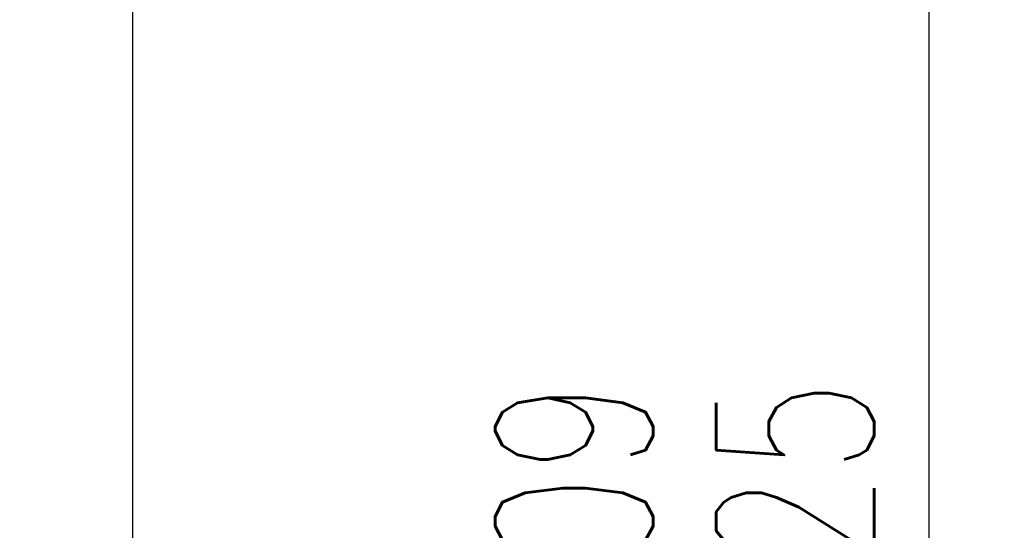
# Model space of a CAD drawing. Header units: millimetres. Extents: x 0 to 179, y 4 to 115.
# Tile 57 of 59: x 166 to 179, y 63 to 70. Entities that reach past the tile are written whole.
import ezdxf

# ---------------------------------------------------------------- set-up
doc = ezdxf.new("R2010")
doc.units = ezdxf.units.MM
doc.header["$LTSCALE"] = 0.1
doc.layers.get('Defpoints').update_dxf_attribs({"linetype": 'CONTINUOUS'})
doc.layers.add('CHA', color=7, linetype='CONTINUOUS')
doc.layers.add('OUT', color=3, linetype='CONTINUOUS')
doc.styles.add('DIM-7', font='SIMPLEX.shx', dxfattribs={"width": 0.7, "bigfont": 'chineset.shx'})
doc.dimstyles.new('CNS', dxfattribs={"dimtxt": 3.5, "dimasz": 2.5, "dimexe": 1, "dimexo": 1.5, "dimgap": 0.09, "dimtad": 0, "dimdsep": 46, "dimtxsty": 'DIM-7', "dimcen": 0.09, "dimclrd": 1, "dimclre": 1, "dimclrt": 4, "dimadec": 0, "dimazin": 0, "dimtfac": 1, "dimtix": 1, "dimtmove": 2, "dimatfit": 3, "dimfxl": 1, "dimtvp": 0.971429, "dimtolj": 1, "dimarcsym": 0})

# ---------------------------------------------------------------- blocks, each defined once
blk = doc.blocks.new('*D11')
at = {"layer": 'CHA', "lineweight": -2, "transparency": 16777216}
for p, q in [((167.448, 83.465), (179.038, 83.465)), ((178.038, 35.965), (178.038, 80.965)), ((167.948, 33.465), (179.038, 33.465))]:
    blk.add_line(p, q, dxfattribs=at)
at = {"layer": 'CHA', "transparency": 16777216}
for points in [[(177.621, 80.965), (178.454, 80.965), (178.038, 83.465)], [(177.621, 35.965), (178.454, 35.965), (178.038, 33.465)]]:
    blk.add_solid(points, dxfattribs=at)
at = {"layer": 'Defpoints', "color": 0, "transparency": 16777216}
for p in [(165.948, 83.465), (178.038, 83.465), (166.448, 33.465)]:
    blk.add_point(p, dxfattribs=at)
at = {"layer": 'CHA', "transparency": 16777216, "insert": (174.788, 58.465), "char_height": 3.5, "attachment_point": 5, "rotation": 90, "style": 'DIM-7'}
blk.add_mtext('\\A1;%%C50{\\H2.1;\\S-0.009^ -0.025;}', dxfattribs=at)

msp = doc.modelspace()

# ---------------------------------------------------------------- linework, layer by layer
at = {"layer": 'OUT', "color": 7, "linetype": 'Continuous'}
msp.add_line((167.448, 82.465), (167.448, 34.465), dxfattribs=at)

# ---------------------------------------------------------------- dimensions: what is measured, and where the dimension line sits
at = {"layer": 'CHA', "color": 7}
dim = msp.add_linear_dim(base=(178.038, 83.465), p1=(166.448, 33.465), p2=(165.948, 83.465), angle=90, text='%%C<>', dimstyle='CNS', override={"dimscale": 1, "dimgap": 0.8, "dimtad": 1, "dimclrd": 256, "dimclre": 256, "dimclrt": 256, "dimadec": 2, "dimazin": 2, "dimtol": 1, "dimtp": -0.009, "dimtm": 0.025, "dimtfac": 0.6, "dimtdec": 3, "dimtmove": 1}, dxfattribs=at)
dim.commit()
dim.dimension.update_dxf_attribs({"geometry": '*D11', "text_midpoint": (174.788, 58.465)})

doc.saveas('drawing.dxf')
